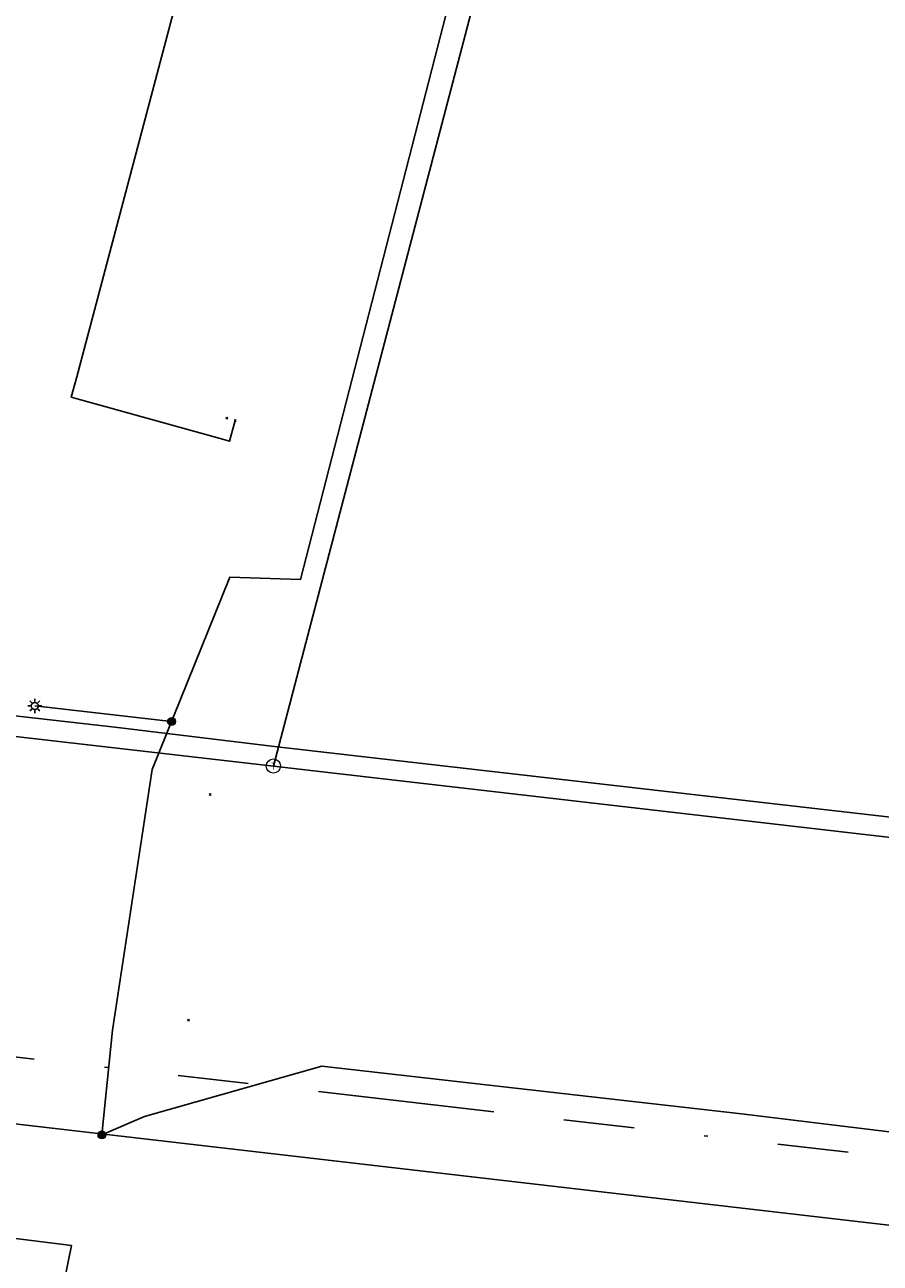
# Model space of a CAD drawing. Header units: metres. Extents: x 253430 to 254090, y 592748 to 593165.
# Tile 20 of 146: x 253647 to 253672, y 592869 to 592904. Entities that reach past the tile are written whole.
import ezdxf
from ezdxf.enums import TextEntityAlignment as Align
from ezdxf.lldxf.tags import DXFTag

# ---------------------------------------------------------------- set-up
doc = ezdxf.new("R2010")
doc.units = ezdxf.units.M
doc.linetypes.add('RI-OVERIG-SO', pattern=[17, 5, -2, 2, -2, 0, -2, 2, -2])
for name, color, linetype in [('B-WE-IE-MEUBILAIR-S', 7, 'Continuous'), ('B-WE-KL-DATA_HULPSTUK-S', 90, 'Continuous'), ('B-WE-KL-DATA_KABELBED-G', 90, 'Continuous'), ('B-WE-KL-ET_LS-G', 190, 'KL-LS-SO'), ('B-WE-KL-ET_LS_DUCT-G', 190, 'Continuous'), ('B-WE-KL-ET_LS_HULPSTUK-S', 190, 'Continuous'), ('B-WE-KL-ET_LS_KABELBED-G', 190, 'Continuous'), ('B-WE-KL-ET_LS_MANTELBUIS-G', 190, 'Continuous'), ('B-WE-KL-GAS_HD-G', 30, 'KL-GAS_HD-SO'), ('B-WE-KL-GAS_LD-G', 50, 'KL-GAS_LD-SO'), ('B-WE-KL-GAS_LD_HULPSTUK-S', 50, 'Continuous'), ('B-WE-KL-WATER-G', 170, 'KL-WATER-SO'), ('B-WE-RI-VRIJVERVAL-G', 210, 'RI-OVERIG-SO'), ('B-WE-RI-VRIJVERVAL_HULPSTUK-S', 210, 'Continuous')]:
    doc.layers.add(name, color=color, linetype=linetype)
doc.styles.add('NLCS-ISO', font='txt')
doc.styles.get("Standard").update_dxf_attribs({"font": 'simplex.shx'})
tags = doc.linetypes.add('KL-GAS_HD-SO', pattern='A,4,-1,[69,NLCS.SHX,S=0.5,R=0,X=0,Y=0],-1,4,-1,["H",Standard,S=1,R=0,X=0,Y=-0.5],-2', length=13).pattern_tags.tags
tags[18] = DXFTag(74, 10)
tags = doc.linetypes.add('KL-GAS_LD-SO', pattern='A,4,-1,[69,NLCS.SHX,S=0.5,R=0,X=0,Y=0],-1,4,-1,["L",Standard,S=1,R=0,X=0.25,Y=-0.5],-2', length=13).pattern_tags.tags
tags[18] = DXFTag(74, 10)
tags = doc.linetypes.add('KL-LS-SO', pattern='A,4,-1,[103,NLCS.SHX,S=0.75,R=0,X=0,Y=0],-1,4,-1,["L",Standard,S=1,R=0,X=0,Y=-0.5],-2', length=13).pattern_tags.tags
tags[18] = DXFTag(74, 10)
doc.linetypes.add('KL-WATER-SO', pattern='A,7,-0.5,[168,NLCS.SHX,S=0.75,R=0,X=0.75,Y=0],-2', length=9.5)

# ---------------------------------------------------------------- blocks, each defined once
blk = doc.blocks.new('SKL-WTB_HULP_OVERIG-SO')
at = {"color": 0, "linetype": 'ByBlock', "lineweight": 18}
for points in [[(-0.14, 0.14), (0.14, -0.14)], [(0.14, 0.14), (-0.14, -0.14)]]:
    blk.add_lwpolyline(points, dxfattribs=at)
at = {"color": 0, "linetype": 'ByBlock', "lineweight": 18, "style": 'NLCS-ISO', "flags": 1}
for tag, p in [('TYPE', (1.5, 0)), ('LABEL', (1.5, -1.5)), ('OMSCHRIJVING', (1.5, -3))]:
    blk.add_attdef(tag, p, '', height=1, dxfattribs=at)
blk = doc.blocks.new('SKL-WTB_HULP_T STUK-SO')
at = {"color": 0, "linetype": 'ByBlock', "lineweight": 18}
blk.add_circle((0, 0), 1, dxfattribs=at)
at = {"color": 0, "linetype": 'ByBlock', "lineweight": -2, "style": 'NLCS-ISO'}
blk.add_text('T', height=1, dxfattribs=at).set_placement((0, 0), align=Align.MIDDLE_CENTER)
at = {"color": 0, "linetype": 'ByBlock', "lineweight": 18, "style": 'NLCS-ISO', "flags": 1}
for tag, p in [('TYPE', (1.5, 0)), ('LABEL', (1.5, -1.5)), ('OMSCHRIJVING', (1.5, -3))]:
    blk.add_attdef(tag, p, '', height=1, dxfattribs=at)
blk = doc.blocks.new('SKL-WTB_HULP_MOF-SO')
at = {"linetype": 'ByBlock', "lineweight": 18}
h = blk.add_hatch(color=0, dxfattribs=at)
h.dxf.hatch_style = 1
h.paths.add_polyline_path([(-0.5625, 0, 1), (0.5625, 0, 1)])
at = {"color": 0, "linetype": 'ByBlock', "lineweight": 18}
blk.add_circle((0, 0), 0.5625, dxfattribs=at)
at = {"color": 0, "linetype": 'ByBlock', "lineweight": 18, "style": 'NLCS-ISO', "flags": 1}
for tag, p in [('TYPE', (1.5, 0)), ('LABEL', (1.5, -1.5)), ('OMSCHRIJVING', (1.5, -3))]:
    blk.add_attdef(tag, p, '', height=1, dxfattribs=at)
blk = doc.blocks.new('SIE-MEUBILAIR_PAAL_LICHTMAST-SO')
for points in [[(-0.62, 0), (-1, 0)], [(-0.71, 0.71), (-0.44, 0.44)], [(0, 1), (0, 0.62)], [(0.44, 0.44), (0.71, 0.71)], [(1, 0), (0.62, 0)], [(-0.71, -0.71), (-0.44, -0.44)], [(0, -0.62), (0, -1)], [(0.44, -0.44), (0.71, -0.71)]]:
    blk.add_lwpolyline(points)
blk.add_circle((0, 0), 0.5)
blk = doc.blocks.new('SRI-HULP_OVERIG-SO')
at = {"color": 0, "linetype": 'ByBlock', "lineweight": 18}
for points in [[(-0.14, 0.14), (0.14, -0.14)], [(0.14, 0.14), (-0.14, -0.14)]]:
    blk.add_lwpolyline(points, dxfattribs=at)
at = {"color": 0, "linetype": 'ByBlock', "lineweight": 18, "style": 'NLCS-ISO', "flags": 1}
for tag, p in [('TYPE', (1.5, 0)), ('LABEL', (1.5, -1.5)), ('OMSCHRIJVING', (1.5, -3))]:
    blk.add_attdef(tag, p, '', height=1, dxfattribs=at)

msp = doc.modelspace()

# ---------------------------------------------------------------- linework, layer by layer
at = {"layer": 'B-WE-KL-DATA_KABELBED-G'}
msp.add_lwpolyline([(253653.3, 592893.122), (253653.141, 592892.537), (253652.881, 592892.621), (253648.659, 592893.785), (253648.819, 592894.364), (253653.779, 592913.109), (253661.48, 592942.562), (253665.238, 592955.962), (253667.667, 592965.145), (253655.435, 592968.384)], dxfattribs=at)
at = {"layer": 'B-WE-KL-ET_LS-G'}
for points in [[(253659.434, 592905.266), (253655.15, 592888.622), (253653.148, 592888.69), (253650.955, 592883.251), (253649.823, 592875.868), (253649.529, 592872.901)], [(253651.501, 592884.605), (253647.626, 592885.046)], [(253647.144, 592862.316), (253648.665, 592869.772), (253640.781, 592870.754), (253631.787, 592872.089), (253626.587, 592877.104)], [(253672.445, 592872.916), (253667.643, 592873.502), (253655.758, 592874.85), (253650.737, 592873.421), (253649.529, 592872.901)]]:
    msp.add_lwpolyline(points, dxfattribs=at)
at = {"layer": 'B-WE-KL-ET_LS_DUCT-G'}
msp.add_lwpolyline([(253650.955, 592883.251), (253649.823, 592875.868)], dxfattribs=at)
at = {"layer": 'B-WE-KL-ET_LS_KABELBED-G'}
for points in [[(253659.434, 592905.266), (253655.15, 592888.622), (253653.148, 592888.69), (253650.955, 592883.251)], [(253650.955, 592883.251), (253649.823, 592875.868)], [(253647.144, 592862.316), (253648.665, 592869.772), (253640.781, 592870.754), (253631.787, 592872.089), (253626.587, 592877.104)], [(253649.823, 592875.868), (253649.529, 592872.901)], [(253672.445, 592872.916), (253667.643, 592873.502), (253655.758, 592874.85), (253650.737, 592873.421), (253649.529, 592872.901)]]:
    msp.add_lwpolyline(points, dxfattribs=at)
at = {"layer": 'B-WE-KL-ET_LS_MANTELBUIS-G'}
msp.add_lwpolyline([(253650.955, 592883.251), (253649.823, 592875.868)], dxfattribs=at)
at = {"layer": 'B-WE-KL-GAS_HD-G'}
msp.add_lwpolyline([(253610.718, 592888.897), (253612.42, 592888.694), (253649.897, 592884.442), (253654.488, 592883.892), (253703.148, 592878.314)], dxfattribs=at)
at = {"layer": 'B-WE-KL-GAS_LD-G'}
for points in [[(253654.384, 592883.344), (253661.646, 592911.029), (253671.144, 592947.032)], [(253605.104, 592889.063), (253611.929, 592888.245), (253626.708, 592886.521), (253654.384, 592883.344)], [(253654.384, 592883.344), (253702.995, 592877.728)]]:
    msp.add_lwpolyline(points, dxfattribs=at)
at = {"layer": 'B-WE-KL-WATER-G'}
msp.add_lwpolyline([(253646.818, 592873.247), (253714.823, 592865.37)], dxfattribs=at)
at = {"layer": 'B-WE-RI-VRIJVERVAL-G'}
msp.add_lwpolyline([(253638.67, 592876.07), (253690.36, 592870.16)], dxfattribs=at)

# ---------------------------------------------------------------- block references
at = {"layer": 'B-WE-IE-MEUBILAIR-S', "xscale": 0.2, "yscale": 0.2, "zscale": 0.2}
msp.add_blockref('SIE-MEUBILAIR_PAAL_LICHTMAST-SO', (253647.626, 592885.046), dxfattribs=at)
at = {"layer": 'B-WE-KL-DATA_HULPSTUK-S', "xscale": 0.2, "yscale": 0.2, "zscale": 0.2}
for p in [(253653.061, 592893.194), (253653.3, 592893.122)]:
    msp.add_blockref('SKL-WTB_HULP_OVERIG-SO', p, dxfattribs=at)
at = {"layer": 'B-WE-KL-ET_LS_HULPSTUK-S', "xscale": 0.2, "yscale": 0.2, "zscale": 0.2}
for p in [(253651.501, 592884.605), (253649.529, 592872.901)]:
    msp.add_blockref('SKL-WTB_HULP_MOF-SO', p, dxfattribs=at)
at = {"layer": 'B-WE-KL-GAS_LD_HULPSTUK-S', "xscale": 0.2, "yscale": 0.2, "zscale": 0.2}
msp.add_blockref('SKL-WTB_HULP_T STUK-SO', (253654.384, 592883.344), dxfattribs=at)
at = {"layer": 'B-WE-RI-VRIJVERVAL_HULPSTUK-S', "xscale": 0.2, "yscale": 0.2, "zscale": 0.2}
for p in [(253652.597, 592882.542), (253651.981, 592876.153)]:
    msp.add_blockref('SRI-HULP_OVERIG-SO', p, dxfattribs=at)

doc.saveas('drawing.dxf')
